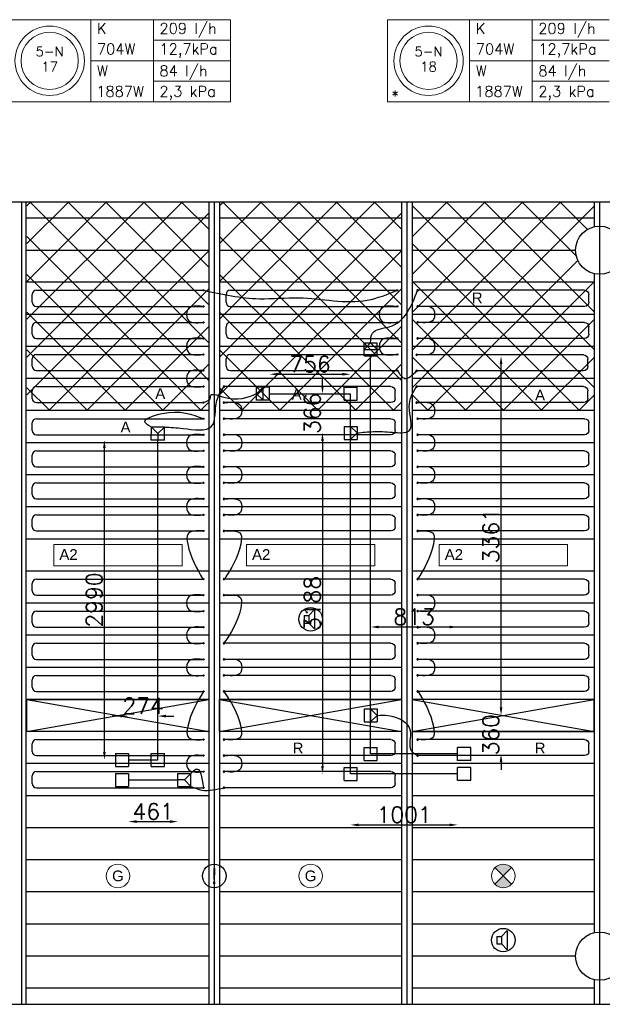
# Model space of a CAD drawing. Extents: x 7383 to 472120, y -558079 to -203000.
# Tile 28 of 29: x 251713 to 257155, y -244556 to -235351. Entities that reach past the tile are written whole.
import ezdxf
from ezdxf.enums import TextEntityAlignment as Align

# ---------------------------------------------------------------- set-up
doc = ezdxf.new("R2010")
doc.units = 0
doc.header["$LTSCALE"] = 25
doc.layers.get('0').update_dxf_attribs({"linetype": 'CONTINUOUS'})
doc.layers.get('DEFPOINTS').update_dxf_attribs({"linetype": 'CONTINUOUS'})
for name, color, linetype in [('000Vermogens2', 7, 'CONTINUOUS'), ('KP-bandraster', 5, 'CONTINUOUS'), ('KP-koppelingen', 6, 'CONTINUOUS'), ('KP-leidingen(aanvoer)', 5, 'CONTINUOUS'), ('KP-leidingen(retour)', 1, 'CONTINUOUS'), ('KP-Lucht aanvoer', 6, 'CONTINUOUS'), ('KP-lucht centreline', 2, 'CONTINUOUS'), ('KP-maatvoering', 7, 'CONTINUOUS'), ('KP-Melders', 3, 'CONTINUOUS'), ('KP-Oppervlak', 3, 'CONTINUOUS'), ('KP-panelen', 1, 'CONTINUOUS'), ('KP-registers', 4, 'CONTINUOUS'), ('KP-slangen', 7, 'CONTINUOUS'), ('KP-tekst', 7, 'CONTINUOUS')]:
    doc.layers.add(name, color=color, linetype=linetype)
doc.layers.add('KP-Aluminium', color=8, linetype='CONTINUOUS', lineweight=18)
doc.layers.add('KP-Verlichting', color=2, linetype='CONTINUOUS', lineweight=18)
doc.styles.add('arial', font='ARIAL.TTF')
doc.styles.add('VERWOL-1', font='ROMANS.SHX')
doc.dimstyles.new('MARTIN', dxfattribs={"dimscale": 0, "dimtxt": 50, "dimasz": 75, "dimexe": 4, "dimexo": 4, "dimgap": 20, "dimtad": 1, "dimdec": 0, "dimrnd": 0.01, "dimzin": 1, "dimdsep": 46, "dimtxsty": 'VERWOL-1', "dimcen": -25, "dimdle": 1, "dimclrd": 7, "dimclre": 2, "dimclrt": 7, "dimadec": 0, "dimazin": 0, "dimtfac": 1, "dimtdec": 0, "dimtix": 1, "dimtofl": 0, "dimtmove": 0, "dimatfit": 3, "dimldrblk": 'OBLIQUE', "dimfxl": 0, "dimtvp": 33.333333, "dimtolj": 1, "dimtzin": 1, "dimarcsym": 0})

# ---------------------------------------------------------------- blocks, each defined once
blk = doc.blocks.new('Register A')
at = {"layer": 'KP-registers', "linetype": 'Continuous'}
for p, q in [((50, 115), (50, 185)), ((90, 225), (1644, 225)), ((90, 75), (1644, 75))]:
    blk.add_line(p, q, dxfattribs=at)
for centre in [(1650, 225), (1650, 75)]:
    blk.add_circle(centre, 6, dxfattribs=at)
for centre, start, end in [((90, 185), 90, 180), ((90, 115), 180, 270)]:
    blk.add_arc(centre, 40, start, end, dxfattribs=at)
blk = doc.blocks.new('*D1028')
at = {"layer": 'DEFPOINTS', "color": 0, "linetype": 'Continuous', "transparency": 16777216}
for p in [(253003.2, -241861.3), (252729.1, -242270.8), (253003.2, -242270.9)]:
    blk.add_point(p, dxfattribs=at)
at = {"layer": 'KP-maatvoering', "color": 7, "linetype": 'Continuous', "lineweight": -2, "transparency": 16777216}
for p, q in [((252654.1, -241861.3), (252579.1, -241861.3)), ((253078.2, -241861.3), (253153.2, -241861.3))]:
    blk.add_line(p, q, dxfattribs=at)
at = {"layer": 'KP-maatvoering', "color": 7, "linetype": 'Continuous', "transparency": 16777216}
for points in [[(252654.1, -241848.8), (252654.1, -241873.8), (252729.1, -241861.3)], [(253078.2, -241848.8), (253078.2, -241873.8), (253003.2, -241861.3)]]:
    blk.add_solid(points, dxfattribs=at)
at = {"layer": 'KP-maatvoering', "color": 7, "linetype": 'Continuous', "transparency": 16777216, "insert": (252866.2, -241766.3), "char_height": 150, "attachment_point": 5, "style": 'VERWOL-1'}
blk.add_mtext('\\A1;274', dxfattribs=at)
blk = doc.blocks.new('_OBLIQUE')
at = {"color": 0, "linetype": 'ByBlock'}
blk.add_line((-0.5, -0.5), (0.5, 0.5), dxfattribs=at)
blk = doc.blocks.new('*D1029')
at = {"layer": 'DEFPOINTS', "color": 0, "linetype": 'Continuous', "transparency": 16777216}
for p in [(252729.1, -242458), (253190.4, -242458.1), (253190.4, -242847.7)]:
    blk.add_point(p, dxfattribs=at)
at = {"layer": 'KP-maatvoering', "color": 7, "linetype": 'Continuous', "lineweight": -2, "transparency": 16777216}
blk.add_line((252804.1, -242847.7), (253115.4, -242847.7), dxfattribs=at)
at = {"layer": 'KP-maatvoering', "color": 7, "linetype": 'Continuous', "transparency": 16777216}
for points in [[(252804.1, -242835.2), (252804.1, -242860.2), (252729.1, -242847.7)], [(253115.4, -242835.2), (253115.4, -242860.2), (253190.4, -242847.7)]]:
    blk.add_solid(points, dxfattribs=at)
at = {"layer": 'KP-maatvoering', "color": 7, "linetype": 'Continuous', "transparency": 16777216, "insert": (252959.8, -242752.7), "char_height": 150, "attachment_point": 5, "style": 'VERWOL-1'}
blk.add_mtext('\\A1;461', dxfattribs=at)
blk = doc.blocks.new('*D1030')
at = {"layer": 'DEFPOINTS', "color": 0, "linetype": 'Continuous', "transparency": 16777216}
for p in [(252503.7, -239280.6), (253003.2, -239280.6), (252942.4, -242270.9)]:
    blk.add_point(p, dxfattribs=at)
at = {"layer": 'KP-maatvoering', "color": 7, "linetype": 'Continuous', "lineweight": -2, "transparency": 16777216}
blk.add_line((252503.7, -242195.9), (252503.7, -239355.6), dxfattribs=at)
at = {"layer": 'KP-maatvoering', "color": 7, "linetype": 'Continuous', "transparency": 16777216}
for points in [[(252491.2, -239355.6), (252516.2, -239355.6), (252503.7, -239280.6)], [(252491.2, -242195.9), (252516.2, -242195.9), (252503.7, -242270.9)]]:
    blk.add_solid(points, dxfattribs=at)
at = {"layer": 'KP-maatvoering', "color": 7, "linetype": 'Continuous', "transparency": 16777216, "insert": (252408.7, -240775.7), "char_height": 150, "attachment_point": 5, "rotation": 90, "style": 'VERWOL-1'}
blk.add_mtext('\\A1;2990', dxfattribs=at)
blk = doc.blocks.new('*D1031')
at = {"layer": 'DEFPOINTS', "color": 0, "linetype": 'Continuous', "transparency": 16777216}
for p in [(254803.2, -238665.2), (254046.9, -238847.9), (254803.2, -238847.9)]:
    blk.add_point(p, dxfattribs=at)
at = {"layer": 'KP-maatvoering', "color": 7, "linetype": 'Continuous', "lineweight": -2, "transparency": 16777216}
blk.add_line((254121.9, -238665.2), (254728.2, -238665.2), dxfattribs=at)
at = {"layer": 'KP-maatvoering', "color": 7, "linetype": 'Continuous', "transparency": 16777216}
for points in [[(254121.9, -238652.7), (254121.9, -238677.7), (254046.9, -238665.2)], [(254728.2, -238652.7), (254728.2, -238677.7), (254803.2, -238665.2)]]:
    blk.add_solid(points, dxfattribs=at)
at = {"layer": 'KP-maatvoering', "color": 7, "linetype": 'Continuous', "transparency": 16777216, "insert": (254425.1, -238570.2), "char_height": 150, "attachment_point": 5, "style": 'VERWOL-1'}
blk.add_mtext('\\A1;756', dxfattribs=at)
blk = doc.blocks.new('*D1032')
at = {"layer": 'DEFPOINTS', "color": 0, "linetype": 'Continuous', "transparency": 16777216}
for p in [(254803.2, -238847.9), (254541.5, -239213.9), (254742.3, -239213.9)]:
    blk.add_point(p, dxfattribs=at)
at = {"layer": 'KP-maatvoering', "color": 7, "linetype": 'Continuous', "lineweight": -2, "transparency": 16777216}
for p, q in [((254541.5, -238772.9), (254541.5, -238697.9)), ((254541.5, -239288.9), (254541.5, -239363.9))]:
    blk.add_line(p, q, dxfattribs=at)
at = {"layer": 'KP-maatvoering', "color": 7, "linetype": 'Continuous', "transparency": 16777216}
for points in [[(254529, -238772.9), (254554, -238772.9), (254541.5, -238847.9)], [(254529, -239288.9), (254554, -239288.9), (254541.5, -239213.9)]]:
    blk.add_solid(points, dxfattribs=at)
at = {"layer": 'KP-maatvoering', "color": 7, "linetype": 'Continuous', "transparency": 16777216, "insert": (254446.5, -239030.9), "char_height": 150, "attachment_point": 5, "rotation": 90, "style": 'VERWOL-1'}
blk.add_mtext('\\A1;366', dxfattribs=at)
blk = doc.blocks.new('*D1033')
at = {"layer": 'DEFPOINTS', "color": 0, "linetype": 'Continuous', "transparency": 16777216}
for p in [(254742.3, -239213.9), (254541.5, -242402.2), (254742.4, -242402.2)]:
    blk.add_point(p, dxfattribs=at)
at = {"layer": 'KP-maatvoering', "color": 7, "linetype": 'Continuous', "lineweight": -2, "transparency": 16777216}
blk.add_line((254541.5, -239288.9), (254541.5, -242327.2), dxfattribs=at)
at = {"layer": 'KP-maatvoering', "color": 7, "linetype": 'Continuous', "transparency": 16777216}
for points in [[(254529, -239288.9), (254554, -239288.9), (254541.5, -239213.9)], [(254529, -242327.2), (254554, -242327.2), (254541.5, -242402.2)]]:
    blk.add_solid(points, dxfattribs=at)
at = {"layer": 'KP-maatvoering', "color": 7, "linetype": 'Continuous', "transparency": 16777216, "insert": (254446.5, -240808), "char_height": 150, "attachment_point": 5, "rotation": 90, "style": 'VERWOL-1'}
blk.add_mtext('\\A1;3188', dxfattribs=at)
blk = doc.blocks.new('*D1034')
at = {"layer": 'DEFPOINTS', "color": 0, "linetype": 'Continuous', "transparency": 16777216}
for p in [(255803.9, -242402.2), (254803.2, -242463), (255803.9, -242878.4)]:
    blk.add_point(p, dxfattribs=at)
at = {"layer": 'KP-maatvoering', "color": 7, "linetype": 'Continuous', "lineweight": -2, "transparency": 16777216}
blk.add_line((254878.2, -242878.4), (255728.9, -242878.4), dxfattribs=at)
at = {"layer": 'KP-maatvoering', "color": 7, "linetype": 'Continuous', "transparency": 16777216}
for points in [[(254878.2, -242865.9), (254878.2, -242890.9), (254803.2, -242878.4)], [(255728.9, -242865.9), (255728.9, -242890.9), (255803.9, -242878.4)]]:
    blk.add_solid(points, dxfattribs=at)
at = {"layer": 'KP-maatvoering', "color": 7, "linetype": 'Continuous', "transparency": 16777216, "insert": (255303.6, -242783.4), "char_height": 150, "attachment_point": 5, "style": 'VERWOL-1'}
blk.add_mtext('\\A1;1001', dxfattribs=at)
blk = doc.blocks.new('*D1035')
at = {"layer": 'DEFPOINTS', "color": 0, "linetype": 'Continuous', "transparency": 16777216}
for p in [(255803.9, -241028.3), (254990.4, -242154.1), (255803.9, -242215)]:
    blk.add_point(p, dxfattribs=at)
at = {"layer": 'KP-maatvoering', "color": 7, "linetype": 'Continuous', "lineweight": -2, "transparency": 16777216}
blk.add_line((255065.4, -241028.3), (255728.9, -241028.3), dxfattribs=at)
at = {"layer": 'KP-maatvoering', "color": 7, "linetype": 'Continuous', "transparency": 16777216}
for points in [[(255065.4, -241015.8), (255065.4, -241040.8), (254990.4, -241028.3)], [(255728.9, -241015.8), (255728.9, -241040.8), (255803.9, -241028.3)]]:
    blk.add_solid(points, dxfattribs=at)
at = {"layer": 'KP-maatvoering', "color": 7, "linetype": 'Continuous', "transparency": 16777216, "insert": (255397.2, -240933.3), "char_height": 150, "attachment_point": 5, "style": 'VERWOL-1'}
blk.add_mtext('\\A1;813', dxfattribs=at)
blk = doc.blocks.new('*D1036')
at = {"layer": 'DEFPOINTS', "color": 0, "linetype": 'Continuous', "transparency": 16777216}
for p in [(255051.2, -241854.9), (255051.3, -242215), (256209.5, -242215)]:
    blk.add_point(p, dxfattribs=at)
at = {"layer": 'KP-maatvoering', "color": 7, "linetype": 'Continuous', "lineweight": -2, "transparency": 16777216}
for p, q in [((256209.5, -241779.9), (256209.5, -241704.9)), ((256209.5, -242290), (256209.5, -242365))]:
    blk.add_line(p, q, dxfattribs=at)
at = {"layer": 'KP-maatvoering', "color": 7, "linetype": 'Continuous', "transparency": 16777216}
for points in [[(256197, -241779.9), (256222, -241779.9), (256209.5, -241854.9)], [(256197, -242290), (256222, -242290), (256209.5, -242215)]]:
    blk.add_solid(points, dxfattribs=at)
at = {"layer": 'KP-maatvoering', "color": 7, "linetype": 'Continuous', "transparency": 16777216, "insert": (256114.5, -242034.9), "char_height": 150, "attachment_point": 5, "rotation": 90, "style": 'VERWOL-1'}
blk.add_mtext('\\A1;360', dxfattribs=at)
blk = doc.blocks.new('*D1037')
at = {"layer": 'DEFPOINTS', "color": 0, "linetype": 'Continuous', "transparency": 16777216}
for p in [(254990.4, -238493.9), (256209.5, -238493.9), (255051.2, -241854.9)]:
    blk.add_point(p, dxfattribs=at)
at = {"layer": 'KP-maatvoering', "color": 7, "linetype": 'Continuous', "lineweight": -2, "transparency": 16777216}
blk.add_line((256209.5, -241779.9), (256209.5, -238568.9), dxfattribs=at)
at = {"layer": 'KP-maatvoering', "color": 7, "linetype": 'Continuous', "transparency": 16777216}
for points in [[(256197, -238568.9), (256222, -238568.9), (256209.5, -238493.9)], [(256197, -241779.9), (256222, -241779.9), (256209.5, -241854.9)]]:
    blk.add_solid(points, dxfattribs=at)
at = {"layer": 'KP-maatvoering', "color": 7, "linetype": 'Continuous', "transparency": 16777216, "insert": (256114.5, -240174.4), "char_height": 150, "attachment_point": 5, "rotation": 90, "style": 'VERWOL-1'}
blk.add_mtext('\\A1;3361', dxfattribs=at)

msp = doc.modelspace()

# ---------------------------------------------------------------- hatches: boundary and pattern name
at = {"layer": 'KP-Aluminium', "linetype": 'Continuous'}
h = msp.add_hatch(dxfattribs=at)
h.set_pattern_fill('ANSI37', color=256, scale=2000)
h.set_pattern_definition([(45, (54000, -3e-09), (-176.7767, 176.7767), []), (135, (54000, -3e-09), (-176.7767, -176.7767), [])])
h.paths.add_polyline_path([(253480.2, -237055.7), (251780.2, -237055.7), (251780.2, -237205.7), (253480.2, -237205.7)])
h.paths.add_polyline_path([(253480.2, -237205.7), (251780.2, -237205.7), (251780.2, -237505.7), (253480.2, -237505.7)])
h.paths.add_polyline_path([(253480.2, -237505.7), (251780.2, -237505.7), (251780.2, -237805.7), (253480.2, -237805.7)])
h.paths.add_polyline_path([(253480.2, -237805.7), (251780.2, -237805.7), (251780.2, -238105.7), (253480.2, -238105.7)])
h.paths.add_polyline_path([(253480.2, -238105.7), (251780.2, -238105.7), (251780.2, -238405.7), (253480.2, -238405.7)])
h.paths.add_polyline_path([(253480.2, -238405.7), (251780.2, -238405.7), (251780.2, -238705.7), (253480.2, -238705.7)])
h.paths.add_polyline_path([(253480.2, -238705.7), (251780.2, -238705.7), (251780.2, -239005.7), (253480.2, -239005.7)])
h = msp.add_hatch(dxfattribs=at)
h.set_pattern_fill('ANSI37', color=256, scale=2000)
h.set_pattern_definition([(45, (55800, -3e-09), (-176.7767, 176.7767), []), (135, (55800, -3e-09), (-176.7767, -176.7767), [])])
h.paths.add_polyline_path([(255280.2, -237055.7), (253580.2, -237055.7), (253580.2, -237205.7), (255280.2, -237205.7)])
h.paths.add_polyline_path([(255280.2, -237205.7), (253580.2, -237205.7), (253580.2, -237505.7), (255280.2, -237505.7)])
h.paths.add_polyline_path([(255280.2, -237505.7), (253580.2, -237505.7), (253580.2, -237805.7), (255280.2, -237805.7)])
h.paths.add_polyline_path([(255280.2, -237805.7), (253580.2, -237805.7), (253580.2, -238105.7), (255280.2, -238105.7)])
h.paths.add_polyline_path([(255280.2, -238105.7), (253580.2, -238105.7), (253580.2, -238405.7), (255280.2, -238405.7)])
h.paths.add_polyline_path([(255280.2, -238405.7), (253580.2, -238405.7), (253580.2, -238705.7), (255280.2, -238705.7)])
h.paths.add_polyline_path([(255280.2, -238705.7), (253580.2, -238705.7), (253580.2, -239005.7), (255280.2, -239005.7)])
h = msp.add_hatch(dxfattribs=at)
h.set_pattern_fill('ANSI37', color=256, scale=2000)
h.set_pattern_definition([(45, (54000, -3e-09), (-176.7767, 176.7767), []), (135, (54000, -3e-09), (-176.7767, -176.7767), [])])
h.paths.add_polyline_path([(257080.2, -237055.7), (255380.2, -237055.7), (255380.2, -237205.7), (257080.2, -237205.7)])
h.paths.add_polyline_path([(257080.2, -237286.3), (257080.2, -237205.7), (255380.2, -237205.7), (255380.2, -237505.7), (256905.2, -237505.7, -0.350001)])
h.paths.add_polyline_path([(256905.2, -237505.7), (255380.2, -237505.7), (255380.2, -237805.7), (257080.2, -237805.7), (257080.2, -237725.1, -0.350001)])
h.paths.add_polyline_path([(257080.2, -237805.7), (255380.2, -237805.7), (255380.2, -238105.7), (257080.2, -238105.7)])
h.paths.add_polyline_path([(257080.2, -238105.7), (255380.2, -238105.7), (255380.2, -238405.7), (257080.2, -238405.7)])
h.paths.add_polyline_path([(257080.2, -238405.7), (255380.2, -238405.7), (255380.2, -238705.7), (257080.2, -238705.7)])
h.paths.add_polyline_path([(257080.2, -238705.7), (255380.2, -238705.7), (255380.2, -239005.7), (257080.2, -239005.7)])
at = {"layer": 'KP-Verlichting', "linetype": 'Continuous'}
h = msp.add_hatch(color=256, dxfattribs=at)
h.paths.add_polyline_path([(256152.4, -243277.9), (256230.2, -243355.7), (256308, -243277.9, 0.414214)])
h.paths.add_polyline_path([(256152.4, -243433.5, 0.414214), (256308, -243433.5), (256230.2, -243355.7)])

# ---------------------------------------------------------------- linework, layer by layer
at = {"layer": '000Vermogens2', "linetype": 'Continuous', "lineweight": 0}
for p, q in [((251608.9, -235350.6), (253681.8, -235350.6)), ((252376.8, -235350.6), (252376.8, -236118.5)), ((252962, -235734.6), (252962, -235350.6)), ((253681.8, -235350.6), (253681.8, -236118.5)), ((255148, -235350.6), (255148, -236118.5)), ((255148, -235350.6), (257220.9, -235350.6)), ((255915.9, -235350.6), (255915.9, -236118.5)), ((256501.1, -235734.6), (256501.1, -235350.6)), ((252962, -235542.6), (253681.8, -235542.6)), ((256501.1, -235542.6), (257220.9, -235542.6)), ((252376.8, -235734.6), (253681.8, -235734.6)), ((252962, -235734.6), (252962, -236118.5)), ((255915.9, -235734.6), (257220.9, -235734.6)), ((256501.1, -235734.6), (256501.1, -236118.5)), ((252962, -235926.5), (253681.8, -235926.5)), ((256501.1, -235926.5), (257220.9, -235926.5)), ((251608.9, -236118.5), (253681.8, -236118.5)), ((255148, -236118.5), (257220.9, -236118.5))]:
    msp.add_line(p, q, dxfattribs=at)
for centre, radius in [((251992.8, -235734.6), 324.2), ((255532, -235734.6), 324.2), ((251992.8, -235734.6), 267.6), ((255532, -235734.6), 267.6)]:
    msp.add_circle(centre, radius, dxfattribs=at)
at = {"layer": 'KP-bandraster', "linetype": 'Continuous'}
for p, q in [((251770.2, -237055.7), (251770.2, -244555.7)), ((253480.2, -237055.7), (253480.2, -244555.7)), ((253580.2, -237055.7), (253580.2, -244555.7)), ((255280.2, -237055.7), (255280.2, -244555.7)), ((255380.2, -237055.7), (255380.2, -244555.7)), ((257080.2, -237055.7), (257080.2, -237286.3)), ((257080.2, -237725.1), (257080.2, -243886.3)), ((257080.2, -244325.1), (257080.2, -244555.7))]:
    msp.add_line(p, q, dxfattribs=at)
for centre in [(257130.2, -237505.7), (257130.2, -244105.7)]:
    msp.add_circle(centre, 225, dxfattribs=at)
at = {"layer": 'KP-koppelingen', "linetype": 'Continuous'}
for p, q in [((254929.5, -238372.3), (255051.1, -238372.2)), ((254929.6, -238494), (254929.5, -238372.3)), ((254990.3, -238372.3), (254929.6, -238433.1)), ((255051.2, -238433), (254990.3, -238372.3)), ((255051.3, -238493.8), (255051.1, -238372.2)), ((254929.6, -238433.1), (255051.2, -238433)), ((254929.6, -238494), (255051.3, -238493.8)), ((254046.9, -238787), (253925.2, -238787.1)), ((253925.3, -238908.7), (253925.2, -238787.1)), ((253986, -238787.1), (253925.3, -238847.9)), ((253925.3, -238847.9), (253986.1, -238908.7)), ((253986.1, -238908.7), (253986, -238787.1)), ((254046.9, -238908.7), (254046.9, -238787)), ((254742.4, -238908.7), (254742.4, -238787)), ((254742.4, -238787), (254864.1, -238787.1)), ((254864.1, -238908.7), (254864.1, -238787.1)), ((254046.9, -238908.7), (253925.3, -238908.7)), ((254742.4, -238908.7), (254864.1, -238908.7)), ((252942.4, -239280.6), (252942.5, -239158.9)), ((253064.1, -239159), (252942.5, -239158.9)), ((252942.5, -239158.9), (253003.3, -239219.8)), ((253003.3, -239219.8), (253003.2, -239280.6)), ((253003.3, -239219.8), (253064.1, -239159)), ((253064.1, -239280.6), (253064.1, -239159)), ((254742.3, -239153.1), (254864, -239153)), ((254742.3, -239153.1), (254742.4, -239274.7)), ((254803.1, -239153), (254803.2, -239274.7)), ((254864, -239213.8), (254803.1, -239153)), ((254803.2, -239274.7), (254864, -239213.8)), ((254864, -239153), (254864, -239274.7)), ((253064.1, -239280.6), (252942.4, -239280.6)), ((254742.4, -239274.7), (254864, -239274.7)), ((254929.6, -241794.1), (254929.6, -241915.8)), ((254929.6, -241794.1), (255051.2, -241794.1)), ((254990.4, -241794.1), (254990.4, -241915.7)), ((255051.2, -241854.9), (254990.4, -241794.1)), ((255051.2, -241794.1), (255051.3, -241915.7)), ((254990.4, -241915.7), (255051.2, -241854.9)), ((254929.6, -241915.8), (255051.3, -241915.7)), ((254929.6, -242275.8), (254929.6, -242154.1)), ((254929.6, -242154.1), (255051.3, -242154.1)), ((255051.3, -242275.8), (255051.3, -242154.1)), ((255803.9, -242275.8), (255803.9, -242154.1)), ((255925.6, -242154.1), (255803.9, -242154.1)), ((255925.6, -242275.8), (255925.6, -242154.1)), ((252607.5, -242210), (252729.2, -242210)), ((252607.5, -242210), (252607.5, -242331.6)), ((252729.2, -242210), (252729.1, -242331.7)), ((252942.4, -242331.7), (252942.4, -242210)), ((252942.4, -242210), (253064.1, -242210.1)), ((253064.1, -242331.7), (253064.1, -242210.1)), ((254929.6, -242275.8), (255051.3, -242275.8)), ((255925.6, -242275.8), (255803.9, -242275.8)), ((252607.5, -242331.6), (252729.1, -242331.7)), ((252942.4, -242331.7), (253064.1, -242331.7)), ((254742.4, -242463), (254742.4, -242341.3)), ((254742.4, -242341.3), (254864.1, -242341.3)), ((254864.1, -242463), (254864.1, -242341.3)), ((255803.9, -242463), (255803.9, -242341.3)), ((255925.6, -242341.3), (255803.9, -242341.3)), ((255925.6, -242463), (255925.6, -242341.3)), ((252607.5, -242397.2), (252729.1, -242397.2)), ((252607.5, -242397.2), (252607.5, -242518.8)), ((252729.1, -242397.2), (252729.1, -242518.9)), ((253190.4, -242518.9), (253190.5, -242397.3)), ((253251.3, -242458.1), (253190.4, -242458.1)), ((253190.5, -242397.3), (253312.1, -242397.3)), ((253312.1, -242397.3), (253251.3, -242458.1)), ((253251.3, -242458.1), (253312.1, -242519)), ((253312.1, -242519), (253312.1, -242397.3)), ((252607.5, -242518.8), (252729.1, -242518.9)), ((253190.4, -242518.9), (253312.1, -242519)), ((254742.4, -242463), (254864.1, -242463)), ((255925.6, -242463), (255803.9, -242463))]:
    msp.add_line(p, q, dxfattribs=at)
at = {"layer": 'KP-leidingen(aanvoer)', "linetype": 'Continuous'}
for p, q in [((254046.9, -238847.9), (254803.2, -238847.9)), ((254803.2, -242402.2), (254803.2, -238847.9)), ((253003.2, -242270.9), (253003.2, -239280.6)), ((252729.1, -242270.8), (253003.2, -242270.9)), ((255803.9, -242402.2), (254803.2, -242402.2))]:
    msp.add_line(p, q, dxfattribs=at)
at = {"layer": 'KP-leidingen(retour)', "linetype": 'Continuous'}
for p, q in [((254990.4, -242215), (254990.4, -238493.9)), ((255803.9, -242215), (254990.4, -242215)), ((252729.1, -242458), (253190.4, -242458.1))]:
    msp.add_line(p, q, dxfattribs=at)
at = {"layer": 'KP-Lucht aanvoer', "linetype": 'Continuous'}
for p, q in [((251780.2, -241705.7), (253480.2, -241705.7)), ((251780.2, -242005.7), (251780.2, -241705.7)), ((251780.2, -241705.7), (253480.2, -242005.7)), ((251780.2, -242005.7), (253480.2, -241705.7)), ((253480.2, -241705.7), (253480.2, -242005.7)), ((253580.2, -241705.7), (255280.2, -241705.7)), ((253580.2, -242005.7), (253580.2, -241705.7)), ((253580.2, -241705.7), (255280.2, -242005.7)), ((253580.2, -242005.7), (255280.2, -241705.7)), ((255280.2, -241705.7), (255280.2, -242005.7)), ((255380.2, -241705.7), (255380.2, -242005.7)), ((257080.2, -241705.7), (255380.2, -241705.7)), ((255380.2, -241705.7), (257080.2, -242005.7)), ((255380.2, -242005.7), (257080.2, -241705.7)), ((257080.2, -242005.7), (257080.2, -241705.7)), ((253480.2, -242005.7), (251780.2, -242005.7)), ((255280.2, -242005.7), (253580.2, -242005.7)), ((255380.2, -242005.7), (257080.2, -242005.7))]:
    msp.add_line(p, q, dxfattribs=at)
at = {"layer": 'KP-lucht centreline', "linetype": 'Continuous'}
for p, q in [((251730.2, -237055.7), (251730.2, -244555.7)), ((253530.2, -237055.7), (253530.2, -244555.7)), ((255330.2, -237055.7), (255330.2, -244555.7)), ((257130.2, -237055.7), (257130.2, -244555.7))]:
    msp.add_line(p, q, dxfattribs=at)
at = {"layer": 'KP-Melders', "linetype": 'Continuous'}
for p, q in [((254413.3, -240921.3), (254465.4, -240865.9)), ((254465.4, -240865.9), (254465.4, -241046.6)), ((254370.3, -240921.3), (254413.3, -240921.3)), ((254370.3, -240921.3), (254370.3, -240991.3)), ((254413.3, -240921.3), (254413.3, -240991.3)), ((254370.3, -240991.3), (254413.3, -240991.3)), ((254370.3, -240991.3), (254413.3, -240991.3)), ((254413.3, -240991.3), (254465.4, -241046.6)), ((256170.3, -243921.3), (256213.3, -243921.3)), ((256170.3, -243921.3), (256170.3, -243991.3)), ((256213.3, -243921.3), (256265.4, -243865.9)), ((256213.3, -243921.3), (256213.3, -243991.3)), ((256265.4, -243865.9), (256265.4, -244046.6)), ((256170.3, -243991.3), (256213.3, -243991.3)), ((256170.3, -243991.3), (256213.3, -243991.3)), ((256213.3, -243991.3), (256265.4, -244046.6))]:
    msp.add_line(p, q, dxfattribs=at)
for centre in [(254430.2, -240955.7), (253530.2, -243355.7), (256230.2, -243955.7)]:
    msp.add_circle(centre, 110, dxfattribs=at)
at = {"layer": 'KP-Oppervlak', "linetype": 'Continuous'}
for p, q in [((264780.2, -237055.7), (195480.2, -237055.7)), ((213980.2, -244555.7), (264780.2, -244555.7))]:
    msp.add_line(p, q, dxfattribs=at)
at = {"layer": 'KP-panelen', "linetype": 'Continuous'}
for p, q in [((253480.2, -237205.7), (251780.2, -237205.7)), ((255280.2, -237205.7), (253580.2, -237205.7)), ((257080.2, -237205.7), (255380.2, -237205.7)), ((251780.2, -237505.7), (253480.2, -237505.7)), ((253580.2, -237505.7), (255280.2, -237505.7)), ((255380.2, -237505.7), (256905.2, -237505.7)), ((253480.2, -237805.7), (251780.2, -237805.7)), ((255280.2, -237805.7), (253580.2, -237805.7)), ((257080.2, -237805.7), (255380.2, -237805.7)), ((253480.2, -238105.7), (251780.2, -238105.7)), ((255280.2, -238105.7), (253580.2, -238105.7)), ((257080.2, -238105.7), (255380.2, -238105.7)), ((253480.2, -238405.7), (251780.2, -238405.7)), ((255280.2, -238405.7), (253580.2, -238405.7)), ((257080.2, -238405.7), (255380.2, -238405.7)), ((253480.2, -238705.7), (251780.2, -238705.7)), ((255280.2, -238705.7), (253580.2, -238705.7)), ((257080.2, -238705.7), (255380.2, -238705.7)), ((253480.2, -239005.7), (251780.2, -239005.7)), ((255280.2, -239005.7), (253580.2, -239005.7)), ((257080.2, -239005.7), (255380.2, -239005.7)), ((253480.2, -239305.7), (251780.2, -239305.7)), ((255280.2, -239305.7), (253580.2, -239305.7)), ((257080.2, -239305.7), (255380.2, -239305.7)), ((253480.2, -239605.7), (251780.2, -239605.7)), ((255280.2, -239605.7), (253580.2, -239605.7)), ((257080.2, -239605.7), (255380.2, -239605.7)), ((253480.2, -239905.7), (251780.2, -239905.7)), ((255280.2, -239905.7), (253580.2, -239905.7)), ((257080.2, -239905.7), (255380.2, -239905.7)), ((253480.2, -240205.7), (251780.2, -240205.7)), ((255280.2, -240205.7), (253580.2, -240205.7)), ((257080.2, -240205.7), (255380.2, -240205.7)), ((253480.2, -240505.7), (251780.2, -240505.7)), ((255280.2, -240505.7), (253580.2, -240505.7)), ((257080.2, -240505.7), (255380.2, -240505.7)), ((253480.2, -240805.7), (251780.2, -240805.7)), ((255280.2, -240805.7), (253580.2, -240805.7)), ((257080.2, -240805.7), (255380.2, -240805.7)), ((253480.2, -241105.7), (251780.2, -241105.7)), ((255280.2, -241105.7), (253580.2, -241105.7)), ((257080.2, -241105.7), (255380.2, -241105.7)), ((253480.2, -241405.7), (251780.2, -241405.7)), ((255280.2, -241405.7), (253580.2, -241405.7)), ((257080.2, -241405.7), (255380.2, -241405.7)), ((253480.2, -241705.7), (251780.2, -241705.7)), ((255280.2, -241705.7), (253580.2, -241705.7)), ((257080.2, -241705.7), (255380.2, -241705.7)), ((253480.2, -242005.7), (251780.2, -242005.7)), ((255280.2, -242005.7), (253580.2, -242005.7)), ((257080.2, -242005.7), (255380.2, -242005.7)), ((253480.2, -242305.7), (251780.2, -242305.7)), ((255280.2, -242305.7), (253580.2, -242305.7)), ((257080.2, -242305.7), (255380.2, -242305.7)), ((253480.2, -242605.7), (251780.2, -242605.7)), ((255280.2, -242605.7), (253580.2, -242605.7)), ((257080.2, -242605.7), (255380.2, -242605.7)), ((253480.2, -242905.7), (251780.2, -242905.7)), ((255280.2, -242905.7), (253580.2, -242905.7)), ((257080.2, -242905.7), (255380.2, -242905.7)), ((253480.2, -243205.7), (251780.2, -243205.7)), ((255280.2, -243205.7), (253580.2, -243205.7)), ((257080.2, -243205.7), (255380.2, -243205.7)), ((253480.2, -243505.7), (251780.2, -243505.7)), ((255280.2, -243505.7), (253580.2, -243505.7)), ((257080.2, -243505.7), (255380.2, -243505.7)), ((253480.2, -243805.7), (251780.2, -243805.7)), ((255280.2, -243805.7), (253580.2, -243805.7)), ((257080.2, -243805.7), (255380.2, -243805.7)), ((253480.2, -244105.7), (251780.2, -244105.7)), ((255280.2, -244105.7), (253580.2, -244105.7)), ((256905.2, -244105.7), (255380.2, -244105.7)), ((253480.2, -244405.7), (251780.2, -244405.7)), ((255280.2, -244405.7), (253580.2, -244405.7)), ((257080.2, -244405.7), (255380.2, -244405.7))]:
    msp.add_line(p, q, dxfattribs=at)
at = {"layer": 'KP-slangen', "linetype": 'Continuous'}
for points in [[(253430.2, -237880.7), (253951.4, -237959.3), (254322.1, -237950.7), (254959.3, -237972.9), (255240.2, -237880.7)], [(254991, -238373), (255007.5, -238281.1), (255164, -238222.1), (255430.2, -237880.7)], [(253424.2, -238030.7), (253282.5, -238059.6), (253282.5, -238152.4), (253424.2, -238180.7)], [(255224.2, -238030.7), (255082.5, -238059.6), (255082.5, -238152.4), (255224.2, -238180.7)], [(255436.2, -238030.7), (255577.9, -238059.6), (255577.9, -238152.4), (255436.2, -238180.7)], [(253424.2, -238330.7), (253282.5, -238359.6), (253282.5, -238452.4), (253424.2, -238480.7)], [(255224.2, -238330.7), (255082.5, -238359.6), (255082.5, -238452.4), (255224.2, -238480.7)], [(255436.2, -238330.7), (255577.9, -238359.6), (255577.9, -238452.4), (255436.2, -238480.7)], [(253424.2, -238630.7), (253282.5, -238659.6), (253282.5, -238752.4), (253424.2, -238780.7)], [(255240.2, -238630.7), (255309.9, -238703.8), (255420.2, -238634)], [(253064.1, -239159), (253240, -239172.6), (253505.1, -239151.7), (253553.9, -238912.3), (253619, -238784.5)], [(253431.7, -238929.4), (253494.4, -238880), (253494.4, -238871.7), (253608.8, -238877.2), (253925.5, -238845.7)], [(254864, -239213.8), (255014.3, -239201.4), (255196.1, -239207.3), (255352.2, -239193.5), (255351.4, -238969), (255420.2, -238780.7)], [(253636.2, -238930.7), (253777.9, -238959.6), (253777.9, -239052.4), (253636.2, -239080.7)], [(255436.2, -238930.7), (255577.9, -238959.6), (255577.9, -239052.4), (255436.2, -239080.7)], [(252942.5, -239158.9), (252884.2, -239116.8), (253042.4, -239033.1), (253430.2, -239080.7)], [(253424.2, -239230.7), (253282.5, -239259.6), (253282.5, -239352.4), (253424.2, -239380.7)], [(253636.2, -239230.7), (253777.9, -239259.6), (253777.9, -239352.4), (253636.2, -239380.7)], [(255436.2, -239230.7), (255577.9, -239259.6), (255577.9, -239352.4), (255436.2, -239380.7)], [(253424.2, -239530.7), (253282.5, -239559.6), (253282.5, -239652.4), (253424.2, -239680.7)], [(253636.2, -239530.7), (253777.9, -239559.6), (253777.9, -239652.4), (253636.2, -239680.7)], [(255436.2, -239530.7), (255577.9, -239559.6), (255577.9, -239652.4), (255436.2, -239680.7)], [(253424.2, -239830.7), (253282.5, -239859.6), (253282.5, -239952.4), (253424.2, -239980.7)], [(253636.2, -239830.7), (253777.9, -239859.6), (253777.9, -239952.4), (253636.2, -239980.7)], [(255436.2, -239830.7), (255577.9, -239859.6), (255577.9, -239952.4), (255436.2, -239980.7)], [(253424.2, -240130.7), (253282.5, -240159.6), (253282.5, -240252.4), (253424.2, -240580.7)], [(253636.2, -240130.7), (253777.9, -240159.6), (253777.9, -240252.4), (253626.2, -240580.7)], [(255436.2, -240130.7), (255577.9, -240159.6), (255577.9, -240252.4), (255430.2, -240580.7)], [(253424.2, -240730.7), (253282.5, -240759.6), (253282.5, -240852.4), (253424.2, -240880.7)], [(253636.2, -240730.7), (253777.9, -240759.6), (253777.9, -240852.4), (253620.2, -241180.7)], [(255436.2, -240730.7), (255577.9, -240759.6), (255577.9, -240852.4), (255436.2, -240880.7)], [(253424.2, -241030.7), (253282.5, -241059.6), (253282.5, -241152.4), (253424.2, -241180.7)], [(255436.2, -241030.7), (255577.9, -241059.6), (255577.9, -241152.4), (255436.2, -241180.7)], [(253424.2, -241330.7), (253282.5, -241359.6), (253282.5, -241452.4), (253424.2, -241480.7)], [(253636.2, -241330.7), (253777.9, -241359.6), (253777.9, -241452.4), (253636.2, -241480.7)], [(255436.2, -241330.7), (255577.9, -241359.6), (255577.9, -241452.4), (255436.2, -241480.7)], [(253430.2, -241630.7), (253282.5, -241959.6), (253282.5, -242052.4), (253424.2, -242080.7)], [(253620.2, -241630.7), (253777.9, -241959.6), (253777.9, -242052.4), (253636.2, -242080.7)], [(255436.2, -241630.7), (255577.9, -241959.6), (255577.9, -242052.4), (255436.2, -242080.7)], [(255051.2, -241854.9), (255155.2, -241854.9), (255360.7, -241995.4), (255368.4, -242181.8), (255431.2, -242231.3)], [(253424.2, -242230.7), (253282.5, -242259.6), (253282.5, -242352.4), (253424.2, -242380.7)], [(253636.2, -242230.7), (253777.9, -242259.6), (253777.9, -242352.4), (253636.2, -242380.7)], [(253312.1, -242397.3), (253358.2, -242357.5), (253430.2, -242530.7)], [(253312.1, -242519), (253415.1, -242552.4), (253620.2, -242530.7)]]:
    msp.add_spline(points, degree=3, dxfattribs=at)
at = {"layer": 'KP-Verlichting', "linetype": 'Continuous'}
for p, q in [((252030.2, -240255.7), (253230.2, -240255.7)), ((252030.2, -240255.7), (252030.2, -240455.7)), ((253230.2, -240255.7), (253230.2, -240455.7)), ((253830.2, -240255.7), (255030.2, -240255.7)), ((253830.2, -240255.7), (253830.2, -240455.7)), ((255030.2, -240255.7), (255030.2, -240455.7)), ((255630.2, -240255.7), (256830.2, -240255.7)), ((255630.2, -240255.7), (255630.2, -240455.7)), ((256830.2, -240255.7), (256830.2, -240455.7)), ((252030.2, -240455.7), (253230.2, -240455.7)), ((253830.2, -240455.7), (255030.2, -240455.7)), ((255630.2, -240455.7), (256830.2, -240455.7)), ((256308, -243433.5), (256152.4, -243277.9)), ((256152.4, -243433.5), (256308, -243277.9))]:
    msp.add_line(p, q, dxfattribs=at)
for centre in [(252630.2, -243355.7), (254430.2, -243355.7), (256230.2, -243355.7)]:
    msp.add_circle(centre, 110, dxfattribs=at)

# ---------------------------------------------------------------- block references
at = {"layer": 'KP-registers', "linetype": 'Continuous'}
for p in [(251780.2, -238105.7), (253590.2, -238105.7), (251780.2, -238405.7), (253590.2, -238405.7), (251780.2, -238705.7), (253590.2, -238705.7), (251780.2, -239005.7), (251780.2, -239305.7), (251780.2, -239605.7), (251780.2, -239905.7), (251780.2, -240205.7), (251780.2, -240805.7), (251780.2, -241105.7), (251780.2, -241405.7), (251780.2, -241705.7), (251780.2, -242305.7), (251780.2, -242605.7)]:
    msp.add_blockref('Register A', p, dxfattribs=at)
at = {"layer": 'KP-registers', "linetype": 'Continuous', "xscale": -1}
for p in [(257080.2, -238105.7), (257080.2, -238405.7), (257070.2, -238709), (255270.2, -239005.7), (257070.2, -239005.7), (255270.2, -239305.7), (257080.2, -239305.7), (255270.2, -239605.7), (257080.2, -239605.7), (255270.2, -239905.7), (257080.2, -239905.7), (255270.2, -240205.7), (257080.2, -240205.7), (255270.2, -240805.7), (257080.2, -240805.7), (257080.2, -241105.7), (255270.2, -241405.7), (257080.2, -241405.7), (255270.2, -241705.7), (257080.2, -241705.7), (255270.2, -242305.7), (257080.2, -242305.7), (255270.2, -242605.7)]:
    msp.add_blockref('Register A', p, dxfattribs=at)

# ---------------------------------------------------------------- texts
at = {"layer": '000Vermogens2', "linetype": 'Continuous', "lineweight": 0, "style": 'VERWOL-1'}
for s, p in [('K', (252434.5, -235482.7)), ('209 l/h', (253018.3, -235482.7)), ('K', (255973.6, -235482.7)), ('209 l/h', (256557.4, -235482.7)), ('704W', (252434.5, -235674.7)), ('12,7kPa', (253018.3, -235674.7)), ('704W', (255973.6, -235674.7)), ('12,7kPa', (256557.4, -235674.7)), ('W', (252434.5, -235879)), ('84 l/h', (253018.3, -235879)), ('W', (255973.6, -235879)), ('84 l/h', (256557.4, -235879)), ('1887W', (252428.4, -236071)), ('2,3 kPa', (253018.3, -236071)), ('*', (255184.9, -236112.1)), ('1887W', (255967.5, -236071)), ('2,3 kPa', (256557.4, -236071))]:
    msp.add_text(s, height=100, dxfattribs=at).set_placement(p)
for s, p in [('5-N', (251992.8, -235647.9)), ('5-N', (255532, -235647.9)), ('17', (251992.8, -235789.7)), ('18', (255532, -235789.7))]:
    msp.add_text(s, height=90, dxfattribs=at).set_placement(p, align=Align.MIDDLE_CENTER)
at = {"layer": 'KP-Melders', "linetype": 'Continuous', "insert": (253530.2, -243355.7), "char_height": 150, "attachment_point": 5, "style": 'arial'}
msp.add_mtext('\\A1;!', dxfattribs=at)
at = {"layer": 'KP-tekst', "linetype": 'Continuous', "char_height": 100, "attachment_point": 5, "style": 'arial'}
for s, insert in [('\\A1;R', (255986.8, -237951.5)), ('\\A1;A', (253026, -238845.6)), ('\\A1;A', (254299.9, -238852.4)), ('\\A1;A', (256573.9, -238859.7)), ('\\A1;A', (252701.6, -239159.7)), ('\\A1;R', (254312.9, -242159.7)), ('\\A1;R', (256573.9, -242159.7))]:
    msp.add_mtext(s, dxfattribs=dict(at, insert=insert))
at = {"layer": 'KP-Verlichting', "linetype": 'Continuous', "char_height": 100, "attachment_point": 5, "style": 'arial'}
for s, insert in [('\\A1;A2', (252168.8, -240350.6)), ('\\A1;A2', (253968.8, -240350.6)), ('\\A1;A2', (255768.8, -240350.6)), ('\\A1;G', (252630.2, -243355.7)), ('\\A1;G', (254430.2, -243355.7))]:
    msp.add_mtext(s, dxfattribs=dict(at, insert=insert))

# ---------------------------------------------------------------- dimensions: what is measured, and where the dimension line sits
at = {"layer": 'KP-maatvoering', "linetype": 'Continuous'}
for base, p1, p2, picture, middle in [((254803.2, -238665.2), (254046.9, -238847.9), (254803.2, -238847.9), '*D1031', (254425.1, -238570.2)), ((255803.9218, -241028.3298), (254990.4456, -242154.1405), (255803.9218, -242214.9526), '*D1035', (255397.1837, -240933.3298)), ((253003.2, -241861.3), (252729.1, -242270.8), (253003.2, -242270.9), '*D1028', (252866.2, -241766.3)), ((253190.4, -242847.7), (252729.1, -242458), (253190.4, -242458.1), '*D1029', (252959.8, -242752.7)), ((255803.9, -242878.4), (254803.2, -242463), (255803.9, -242402.2), '*D1034', (255303.6, -242783.4))]:
    dim = msp.add_linear_dim(base=base, p1=p1, p2=p2, dimstyle='MARTIN', override={"dimscale": 1, "dimtxt": 150, "dimse1": 1, "dimse2": 1}, dxfattribs=at)
    dim.commit()
    dim.dimension.update_dxf_attribs({"geometry": picture, "text_midpoint": middle})
for base, p1, p2, picture, middle in [((256209.5, -238493.9), (255051.2, -241854.9), (254990.4, -238493.9), '*D1037', (256114.5, -240174.4)), ((254541.5, -239213.9), (254803.2, -238847.9), (254742.3, -239213.9), '*D1032', (254446.5, -239030.9)), ((254541.5, -242402.2), (254742.3, -239213.9), (254742.4, -242402.2), '*D1033', (254446.5, -240808)), ((252503.7, -239280.6), (252942.4, -242270.9), (253003.2, -239280.6), '*D1030', (252408.7, -240775.7)), ((256209.5, -242215), (255051.2, -241854.9), (255051.3, -242215), '*D1036', (256114.5, -242034.9))]:
    dim = msp.add_linear_dim(base=base, p1=p1, p2=p2, angle=90, dimstyle='MARTIN', override={"dimscale": 1, "dimtxt": 150, "dimse1": 1, "dimse2": 1}, dxfattribs=at)
    dim.commit()
    dim.dimension.update_dxf_attribs({"geometry": picture, "text_midpoint": middle})

doc.saveas('drawing.dxf')
